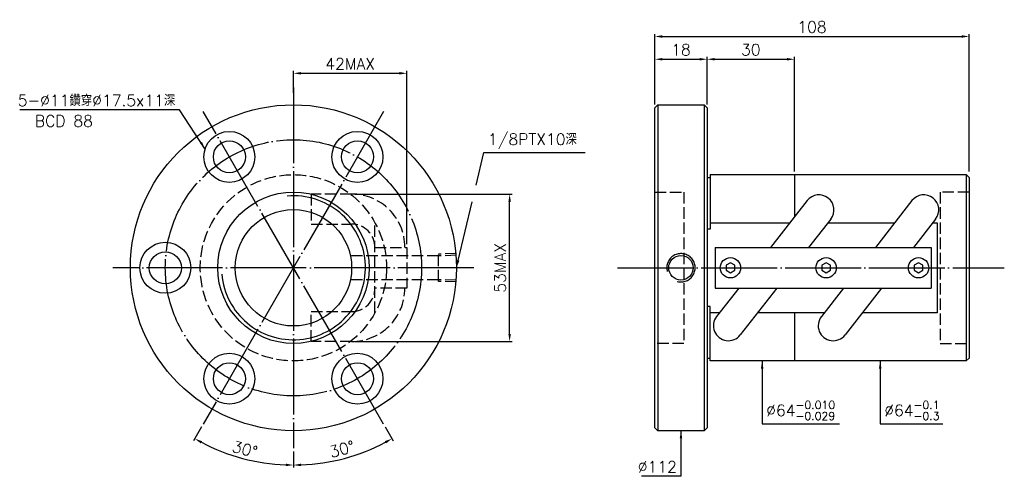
# Model space of a CAD drawing. Header units: millimetres. Extents: x -118 to 220, y 128 to 285.
import ezdxf
from ezdxf.enums import TextEntityAlignment as Align

# ---------------------------------------------------------------- set-up
doc = ezdxf.new("R2010")
doc.units = ezdxf.units.MM
doc.header["$LTSCALE"] = 1.303797
for name, pattern in [('CENTER', [22, 20, -1, 0, -1]), ('DASHED', [4, 3, -1]), ('THIN', [200000, 200000, 0])]:
    doc.linetypes.add(name, pattern=pattern)
for name, color, linetype in [('DIM', 2, 'Continuous'), ('NT', 7, 'Continuous'), ('NT-DIM', 2, 'Continuous'), ('SH', 7, 'Continuous'), ('SH-DIM', 2, 'Continuous')]:
    doc.layers.add(name, color=color, linetype=linetype)
doc.styles.get("Standard").update_dxf_attribs({"font": 'simplex.shx', "bigfont": 'chineset.shx'})
doc.dimstyles.new('ISO-25', dxfattribs={"dimscale": 1.303797, "dimtxt": 3, "dimasz": 2, "dimexe": 0.646, "dimexo": 0.862, "dimgap": 1, "dimtad": 1, "dimdec": 3, "dimdsep": 46, "dimtxsty": 'Standard', "dimcen": 1.5, "dimclrd": 256, "dimclre": 256, "dimclrt": 256, "dimazin": 2, "dimtfac": 1, "dimtdec": 3, "dimtmove": 0, "dimatfit": 3, "dimfxl": 0, "dimtolj": 1, "dimlwd": -1, "dimlwe": -1, "dimarcsym": 0})

# ---------------------------------------------------------------- blocks, each defined once
blk = doc.blocks.new('*D34')
at = {"layer": 'Defpoints', "color": 0}
for p in [(208, 279.47), (100, 255), (208, 232)]:
    blk.add_point(p, dxfattribs=at)
at = {"layer": 'NT-DIM'}
for p, q in [((100, 256.12), (100, 280.31)), ((102.61, 279.47), (205.39, 279.47)), ((208, 233.12), (208, 280.31))]:
    blk.add_line(p, q, dxfattribs=at)
for points in [[(102.61, 279.9), (102.61, 279.03), (100, 279.47)], [(205.39, 279.9), (205.39, 279.03), (208, 279.47)]]:
    blk.add_solid(points, dxfattribs=at)
at = {"layer": 'NT-DIM', "insert": (154, 282.73), "char_height": 3.911, "attachment_point": 5}
blk.add_mtext('\\A1;108', dxfattribs=at)
blk = doc.blocks.new('*D35')
at = {"layer": 'Defpoints', "color": 0}
for p in [(118, 271.65), (100, 256), (118, 256)]:
    blk.add_point(p, dxfattribs=at)
at = {"layer": 'NT-DIM'}
for p, q in [((100, 257.12), (100, 272.49)), ((102.61, 271.65), (115.39, 271.65)), ((118, 257.12), (118, 272.49))]:
    blk.add_line(p, q, dxfattribs=at)
for points in [[(102.61, 272.08), (102.61, 271.21), (100, 271.65)], [(115.39, 272.08), (115.39, 271.21), (118, 271.65)]]:
    blk.add_solid(points, dxfattribs=at)
at = {"layer": 'NT-DIM', "insert": (109, 274.91), "char_height": 3.911, "attachment_point": 5}
blk.add_mtext('\\A1;18', dxfattribs=at)
blk = doc.blocks.new('*D37')
at = {"layer": 'Defpoints', "color": 0}
for p in [(14.87, 266.82), (-24.13, 259), (14.87, 207)]:
    blk.add_point(p, dxfattribs=at)
at = {"layer": 'NT-DIM'}
for p, q in [((-24.13, 260.12), (-24.13, 267.67)), ((14.87, 208.12), (14.87, 267.67)), ((-21.52, 266.82), (12.26, 266.82))]:
    blk.add_line(p, q, dxfattribs=at)
for points in [[(-21.52, 267.26), (-21.52, 266.39), (-24.13, 266.82)], [(12.26, 267.26), (12.26, 266.39), (14.87, 266.82)]]:
    blk.add_solid(points, dxfattribs=at)
at = {"layer": 'NT-DIM', "insert": (-4.63, 270.08), "char_height": 3.911, "attachment_point": 5}
blk.add_mtext('\\A1;42MAX', dxfattribs=at)
blk = doc.blocks.new('*D38')
at = {"layer": 'Defpoints', "color": 0}
for p in [(-4.17, 225.34), (50.14, 225.34), (-4.17, 174.66)]:
    blk.add_point(p, dxfattribs=at)
at = {"layer": 'NT-DIM'}
for p, q in [((-3.04, 225.34), (50.98, 225.34)), ((50.14, 177.27), (50.14, 222.73)), ((-3.04, 174.66), (50.98, 174.66))]:
    blk.add_line(p, q, dxfattribs=at)
for points in [[(49.71, 222.73), (50.58, 222.73), (50.14, 225.34)], [(49.71, 177.27), (50.58, 177.27), (50.14, 174.66)]]:
    blk.add_solid(points, dxfattribs=at)
at = {"layer": 'NT-DIM', "insert": (46.88, 200), "char_height": 3.911, "attachment_point": 5, "rotation": 90}
blk.add_mtext('\\A1;53MAX', dxfattribs=at)
blk = doc.blocks.new('*D53')
at = {"layer": 'Defpoints', "color": 0}
for p in [(-24.13, 262), (-55.13, 253.69), (6.87, 146.31), (-24.13, 138), (-12.36, 133.25)]:
    blk.add_point(p, dxfattribs=at)
at = {"layer": 'DIM'}
for p, q in [((7.43, 145.33), (10.18, 140.57)), ((-24.13, 136.88), (-24.13, 131.38))]:
    blk.add_line(p, q, dxfattribs=at)
blk.add_arc((-24.13, 200), 67.78, 272.2045, 297.7955, dxfattribs=at)
for points in [[(7.26, 140.42), (7.68, 139.66), (9.76, 141.3)], [(-21.52, 131.84), (-21.53, 132.71), (-24.13, 132.22)]]:
    blk.add_solid(points, dxfattribs=at)
at = {"layer": 'DIM', "insert": (-7.43, 137.68), "char_height": 3.911, "attachment_point": 5, "rotation": 15}
blk.add_mtext('\\A1;30°', dxfattribs=at)
blk = doc.blocks.new('*D54')
at = {"layer": 'Defpoints', "color": 0}
for p in [(-24.13, 262), (6.87, 253.69), (-55.13, 146.31), (-47.31, 136.31), (-24.13, 138)]:
    blk.add_point(p, dxfattribs=at)
at = {"layer": 'DIM'}
for p, q in [((-55.69, 145.33), (-58.44, 140.57)), ((-24.13, 136.88), (-24.13, 131.38))]:
    blk.add_line(p, q, dxfattribs=at)
blk.add_arc((-24.13, 200), 67.78, 242.2045, 267.7955, dxfattribs=at)
for points in [[(-55.95, 139.66), (-55.53, 140.42), (-58.02, 141.3)], [(-26.73, 132.71), (-26.75, 131.84), (-24.13, 132.22)]]:
    blk.add_solid(points, dxfattribs=at)
at = {"layer": 'DIM', "insert": (-40.83, 137.68), "char_height": 3.911, "attachment_point": 5, "rotation": 345}
blk.add_mtext('\\A1;30°', dxfattribs=at)
blk = doc.blocks.new('*D55')
at = {"layer": 'Defpoints', "color": 0}
for p in [(148, 271.65), (118, 255), (148, 232)]:
    blk.add_point(p, dxfattribs=at)
at = {"layer": 'SH-DIM'}
for p, q in [((118, 256.12), (118, 272.49)), ((120.61, 271.65), (145.39, 271.65)), ((148, 233.12), (148, 272.49))]:
    blk.add_line(p, q, dxfattribs=at)
for points in [[(120.61, 272.08), (120.61, 271.21), (118, 271.65)], [(145.39, 272.08), (145.39, 271.21), (148, 271.65)]]:
    blk.add_solid(points, dxfattribs=at)
at = {"layer": 'SH-DIM', "insert": (133, 274.91), "char_height": 3.911, "attachment_point": 5}
blk.add_mtext('\\A1;30', dxfattribs=at)

msp = doc.modelspace()

# ---------------------------------------------------------------- linework, layer by layer
at = {"layer": 'DIM', "color": 1, "linetype": 'DASHED'}
for p, q in [((25.6708, 204.0893), (-4.1292, 204.0893)), ((31.8678, 204.864), (25.6708, 204.6703)), ((25.6708, 195.3297), (25.6708, 204.6703)), ((31.8678, 204.283), (25.6708, 204.0893)), ((25.6708, 195.9107), (-4.1292, 195.9107)), ((31.8678, 195.717), (25.6708, 195.9107)), ((31.8678, 195.136), (25.6708, 195.3297))]:
    msp.add_line(p, q, dxfattribs=at)
at = {"layer": 'NT', "color": 3, "linetype": 'CENTER'}
for p, q in [((-24.1322, 262), (-24.1322, 138)), ((6.8678, 253.6936), (-55.1322, 146.3064)), ((6.8678, 146.3064), (-55.1322, 253.6936)), ((37.8678, 200), (-86.1322, 200))]:
    msp.add_line(p, q, dxfattribs=at)
at = {"layer": 'NT', "color": 7, "linetype": 'Continuous'}
for p, q in [((100, 255), (101, 256)), ((100, 145), (100, 255)), ((101, 256), (117, 256)), ((101, 256), (101, 144)), ((117, 256), (118, 255)), ((117, 256), (117, 144)), ((118, 255), (118, 193)), ((118, 231), (119, 231)), ((119, 232), (119, 213.3041)), ((119, 232), (207, 232)), ((148, 232), (148, 217.5096)), ((207, 232), (207, 168)), ((207, 232), (208, 231)), ((208, 231), (208, 169)), ((152.3544, 223.0812), (139.7866, 207)), ((188.3544, 223.0812), (175.7866, 207)), ((160.47, 216.7388), (152.8589, 207)), ((196.47, 216.7388), (188.8589, 207)), ((119, 213.3041), (118, 213.3041)), ((120.7054, 207), (194.9948, 207)), ((120.7054, 207), (120.7054, 193)), ((194.9948, 207), (194.9948, 193)), ((118, 193), (118, 145)), ((120.7054, 193), (194.9948, 193)), ((128.8454, 193), (121.2344, 183.2612)), ((141.9177, 193), (129.35, 176.9188)), ((164.8454, 193), (157.2344, 183.2612)), ((177.9177, 193), (165.35, 176.9188)), ((119, 186.6959), (118, 186.6959)), ((119, 168), (119, 186.6959)), ((148, 184.5081), (148, 168)), ((118, 169), (119, 169)), ((207, 168), (119, 168)), ((208, 169), (207, 168)), ((101, 144), (100, 145)), ((117, 144), (101, 144)), ((118, 145), (117, 144))]:
    msp.add_line(p, q, dxfattribs=at)
at = {"layer": 'NT', "color": 1, "linetype": 'DASHED'}
for p, q in [((100, 226), (110, 226)), ((110, 226), (110, 174)), ((208, 226), (198, 226)), ((198, 226), (198, 174)), ((3.8678, 184.5081), (3.8678, 215.4919)), ((3.8678, 207), (14.8678, 207)), ((14.8678, 207), (14.8678, 193)), ((14.8678, 193), (3.8678, 193)), ((110, 174), (100, 174)), ((198, 174), (208, 174))]:
    msp.add_line(p, q, dxfattribs=at)
for points in [[(-4.1673, 225.3351), (-18.038, 225.3351), (-18.038, 215.0351), (-4.1673, 215.0351)], [(-4.1673, 174.6649), (-18.038, 174.6649), (-18.038, 184.9649), (-4.1673, 184.9649)]]:
    msp.add_lwpolyline(points, dxfattribs=at)
at = {"layer": 'NT', "color": 7, "linetype": 'Continuous'}
for points in [[(119, 215.4919), (146.4232, 215.4919)], [(159.4955, 215.4919), (182.4232, 215.4919)], [(195.4955, 215.4919), (197, 215.4919), (197, 207)], [(197, 207), (197, 184.5081), (171.2811, 184.5081)], [(122.2088, 184.5081), (119, 184.5081)], [(158.2088, 184.5081), (135.2811, 184.5081)]]:
    msp.add_lwpolyline(points, dxfattribs=at)
for points in [[(125.9733, 201.7321), (124.4733, 200.866), (124.4733, 199.134), (125.9733, 198.2679), (127.4733, 199.134), (127.4733, 200.866)], [(158.8522, 201.7321), (157.3522, 200.866), (157.3522, 199.134), (158.8522, 198.2679), (160.3522, 199.134), (160.3522, 200.866)], [(190.6301, 201.7321), (189.1301, 200.866), (189.1301, 199.134), (190.6301, 198.2679), (192.1301, 199.134), (192.1301, 200.866)]]:
    msp.add_lwpolyline(points, close=True, dxfattribs=at)
for centre, radius in [((-24.1322, 200), 56), ((-46.1322, 238.1051), 8.75), ((-46.1322, 238.1051), 5.5), ((-2.1322, 238.1051), 8.75), ((-2.1322, 238.1051), 5.5), ((-24.1322, 200), 26), ((-24.1322, 200), 20), ((-68.1322, 200), 8.75), ((-68.1322, 200), 5.5), ((125.9733, 200), 3.5), ((158.8522, 200), 3.5), ((190.6301, 200), 3.5), ((-46.1322, 161.8949), 8.75), ((-2.1322, 161.8949), 8.75), ((-46.1322, 161.8949), 5.5), ((-2.1322, 161.8949), 5.5)]:
    msp.add_circle(centre, radius, dxfattribs=at)
at = {"layer": 'NT', "color": 3, "linetype": 'CENTER'}
msp.add_circle((-24.1322, 200), 44, dxfattribs=at)
at = {"layer": 'NT', "color": 1, "linetype": 'DASHED'}
msp.add_circle((-24.1322, 200), 32, dxfattribs=at)
at = {"layer": 'NT', "color": 5, "linetype": 'THIN'}
msp.add_arc((-24.1322, 200), 24.7355, 185, 95, dxfattribs=at)
at = {"layer": 'NT', "color": 1, "linetype": 'DASHED'}
for centre, radius, start, end in [((-4.1673, 207), 18.3351, 0, 90), ((-4.1673, 207), 8.0351, 0, 90), ((-4.1673, 193), 18.3351, 270, 0), ((-4.1673, 193), 8.0351, 270, 0)]:
    msp.add_arc(centre, radius, start, end, dxfattribs=at)
at = {"layer": 'NT', "color": 7, "linetype": 'Continuous'}
for centre, start, end in [((156.4122, 219.91), 321.991775, 141.991775), ((192.4122, 219.91), 321.991775, 141.991775), ((125.2922, 180.09), 141.991775, 321.991775), ((161.2922, 180.09), 141.991775, 321.991775)]:
    msp.add_arc(centre, 5.15, start, end, dxfattribs=at)
at = {"layer": 'NT-DIM'}
for points in [[(38.6357, 228.4317), (41.2904, 239.5838), (41.3902, 239.5899), (76.1326, 239.5899)], [(32.4716, 202.5367), (37.2643, 222.6704)]]:
    msp.add_lwpolyline(points, dxfattribs=at)
msp.add_solid([(32.8944, 202.4361), (31.8678, 200), (32.0488, 202.6374)], dxfattribs=at)
at = {"layer": 'SH', "color": 3, "linetype": 'CENTER'}
msp.add_line((87.2019, 200), (220.0679, 200), dxfattribs=at)
at = {"layer": 'SH-DIM', "color": 7, "linetype": 'Continuous'}
msp.add_circle((109, 200), 4.212, dxfattribs=at)
at = {"layer": 'SH-DIM', "color": 5, "linetype": 'THIN'}
msp.add_arc((109, 200), 4.86, 255, 195, dxfattribs=at)

# ---------------------------------------------------------------- texts
at = {"layer": 'NT-DIM'}
msp.add_text('BCD 88', height=3.91139, dxfattribs=at).set_placement((-102.9886, 252.3966), align=Align.TOP_CENTER)
for s, insert, char_height, attachment_point in [('5-%%C11鑽穿%%C17.5x11深', (-64.693, 255.5278), 3.911392, 9), ('1/8PTX10深', (42.694, 240.8937), 3.91139, 7), ('\\A1;\\A1;\\A1;%%C64{\\H0.7x;\\S-0.010^ -0.029;}', (138.2844, 147.691), 3.911392, 7), ('\\A1;%%C64{\\H0.7x;\\S-0.1^ -0.3;}', (178.838, 147.691), 3.911392, 7), ('\\A1;%%c112', (107.5962, 129.6582), 3.91139, 9)]:
    msp.add_mtext(s, dxfattribs=dict(at, insert=insert, char_height=char_height, attachment_point=attachment_point))

# ---------------------------------------------------------------- dimensions: what is measured, and where the dimension line sits
at = {"layer": 'DIM'}
for base, line2, picture, middle in [((-47.3136, 136.3097), ((6.8678, 253.6936), (-55.1322, 146.3064)), '*D54', (-40.8308, 137.6801)), ((-12.3627, 133.2519), ((6.8678, 146.3064), (-55.1322, 253.6936)), '*D53', (-7.4337, 137.6801))]:
    dim = msp.add_angular_dim_2l(base=base, line1=((-24.1322, 262), (-24.1322, 138)), line2=line2, dimstyle='ISO-25', dxfattribs=at)
    dim.commit()
    dim.dimension.update_dxf_attribs({"geometry": picture, "text_midpoint": middle})
at = {"layer": 'NT-DIM'}
for base, p1, p2, picture, middle in [((208, 279.4684), (100, 255), (208, 232), '*D34', (154, 282.7278)), ((118, 271.6456), (100, 256), (118, 256), '*D35', (109, 274.9051))]:
    dim = msp.add_linear_dim(base=base, p1=p1, p2=p2, dimstyle='ISO-25', dxfattribs=at)
    dim.commit()
    dim.dimension.update_dxf_attribs({"geometry": picture, "text_midpoint": middle})
dim = msp.add_linear_dim(base=(14.8678, 266.8228), p1=(-24.1322, 259), p2=(14.8678, 207), text='42MAX', dimstyle='ISO-25', dxfattribs=at)
dim.commit()
dim.dimension.update_dxf_attribs({"geometry": '*D37', "text_midpoint": (-4.6322, 270.0823)})
dim = msp.add_linear_dim(base=(50.1418, 225.335), p1=(-4.1672, 174.665), p2=(-4.1672, 225.335), angle=90, text='53MAX', dimstyle='ISO-25', dxfattribs=at)
dim.commit()
dim.dimension.update_dxf_attribs({"geometry": '*D38', "text_midpoint": (46.8823, 200)})
at = {"layer": 'SH-DIM'}
dim = msp.add_linear_dim(base=(148, 271.6456), p1=(118, 255), p2=(148, 232), dimstyle='ISO-25', dxfattribs=at)
dim.commit()
dim.dimension.update_dxf_attribs({"geometry": '*D55', "text_midpoint": (133, 274.9051)})

# ---------------------------------------------------------------- leaders
at = {"layer": 'NT-DIM', "annotation_type": 0, "has_hookline": 1}
for points, hookline_direction, text_width in [([(-54.4596, 240.7915), (-63.2897, 254.2347), (-63.3892, 254.224)], 1, 53.4557), ([(136.8806, 168), (136.8806, 146.3872), (136.9806, 146.3872)], 0, 25.2005), ([(177.4342, 168), (177.4342, 146.3872), (177.5342, 146.3872)], 0, 20.1157), ([(109, 144), (109, 128.3544), (108.9, 128.3544)], 1, 12.1067)]:
    msp.add_leader(points, dimstyle='ISO-25', dxfattribs=dict(at, hookline_direction=hookline_direction, text_width=text_width))

doc.saveas('drawing.dxf')
